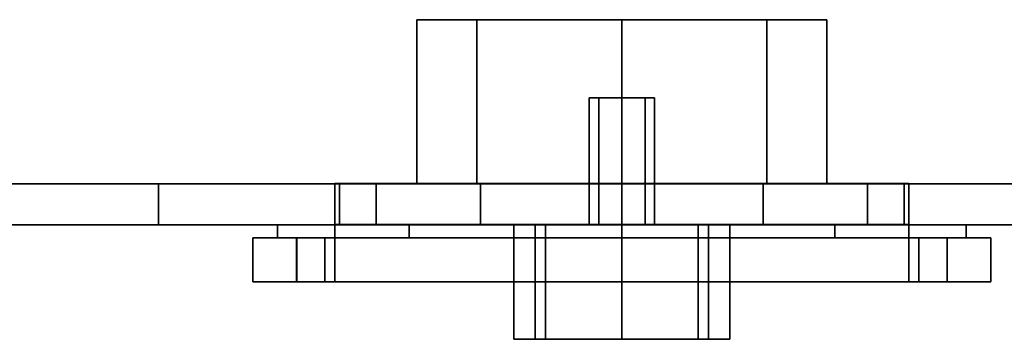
# Model space of a CAD drawing. Extents: x -18 to 409, y -107 to 420.
# Tile 2 of 16: x 122 to 242, y -107 to -68. Entities that reach past the tile are written whole.
import ezdxf

# ---------------------------------------------------------------- set-up
doc = ezdxf.new("R2010")
doc.units = 0
doc.header["$MEASUREMENT"] = 0
doc.layers.add('1', color=7, linetype='Continuous')

# ---------------------------------------------------------------- blocks, each defined once
blk = doc.blocks.new('UG_SURFACE_008')
at = {"layer": '1', "color": 253, "linetype": 'Continuous'}
for points in [[(165.820479, -92.97771, 186.852932), (165.820479, -87.974481, 186.852932), (160.770953, -87.974481, 169.608548), (160.770953, -92.97771, 169.608548)], [(178.527191, -92.97771, 199.557483), (178.527191, -87.974481, 199.557483), (165.820479, -87.974481, 186.852932), (165.820479, -92.97771, 186.852932)], [(195.772439, -92.97771, 204.604059), (195.772439, -87.974481, 204.604059), (178.527191, -87.974481, 199.557483), (178.527191, -92.97771, 199.557483)]]:
    blk.add_3dface(points, dxfattribs=at)
blk = doc.blocks.new('UG_SURFACE_010')
at = {"layer": '1', "color": 253, "linetype": 'Continuous'}
blk.add_3dface([(252.273917, -88.013329, 34.675542), (230.200693, -88.013329, 44.682585), (230.200693, -93.009889, 44.682585), (252.273917, -93.009889, 34.675542)], dxfattribs=at)
blk = doc.blocks.new('UG_SURFACE_011')
at = {"layer": '1', "color": 253, "linetype": 'Continuous'}
for points in [[(160.770953, -92.97771, -170.379385), (165.820479, -92.97771, -187.623769), (182.601899, -92.97771, -180.454239), (186.459452, -92.97771, -171.141252)], [(186.459452, -92.97771, -171.141252), (160.770953, -92.97771, -159.088582), (160.770953, -92.97771, -170.379385)], [(195.772439, -92.97771, -167.283684), (230.773926, -92.97771, -159.088582), (160.770953, -92.97771, -159.088582)], [(160.770953, -92.97771, -159.088582), (186.459452, -92.97771, -171.141252), (195.772439, -92.97771, -167.283684)], [(186.459452, -92.97771, -189.767212), (182.601899, -92.97771, -180.454239), (165.820479, -92.97771, -187.623769), (178.527191, -92.97771, -200.32832)], [(178.527191, -92.97771, -200.32832), (195.772439, -92.97771, -205.374897), (195.772439, -92.97771, -193.62478), (186.459452, -92.97771, -189.767212)], [(205.085427, -92.97771, -189.767212), (195.772439, -92.97771, -193.62478), (195.772439, -92.97771, -205.374897), (213.017687, -92.97771, -200.32832)], [(230.773926, -92.97771, -159.088582), (195.772439, -92.97771, -167.283684), (205.085427, -92.97771, -171.141252)], [(230.773926, -92.97771, -170.379385), (230.773926, -92.97771, -159.088582), (205.085427, -92.97771, -171.141252)], [(213.017687, -92.97771, -200.32832), (225.724399, -92.97771, -187.623769), (208.942994, -92.97771, -180.454239), (205.085427, -92.97771, -189.767212)], [(205.085427, -92.97771, -171.141252), (208.942994, -92.97771, -180.454239), (225.724399, -92.97771, -187.623769), (230.773926, -92.97771, -170.379385)]]:
    blk.add_3dface(points, dxfattribs=at)
blk = doc.blocks.new('UG_SURFACE_015')
at = {"layer": '1', "color": 253, "linetype": 'Continuous'}
blk.add_3dface([(230.200693, -93.009889, 44.682585), (230.200693, -88.013329, 44.682585), (161.344185, -88.013329, 44.682585), (161.344185, -93.009889, 44.682585)], dxfattribs=at)
blk = doc.blocks.new('UG_SURFACE_020')
at = {"layer": '1', "color": 253, "linetype": 'Continuous'}
for points in [[(55.725325, -93.009889, -13.317228), (27.265424, -93.009889, -35.446379), (139.270946, -93.009889, -35.446379)], [(139.270946, -93.009889, 34.675542), (27.265424, -93.009889, 34.675542), (55.725325, -93.009889, 12.546395), (191.772446, -93.009889, -0.385417)], [(191.772446, -93.009889, -0.385417), (55.725325, -93.009889, 12.546395), (64.869493, -93.009889, 8.758754)], [(139.270946, -93.009889, -35.446379), (195.772439, -93.009889, -4.385417), (64.869493, -93.009889, -9.529589), (55.725325, -93.009889, -13.317228)], [(64.869493, -93.009889, 8.758754), (68.657137, -93.009889, -0.385417), (191.772446, -93.009889, -0.385417)], [(192.94402, -93.009889, -3.213844), (191.772446, -93.009889, -0.385417), (68.657137, -93.009889, -0.385417), (64.869493, -93.009889, -9.529589)], [(64.869493, -93.009889, -9.529589), (195.772439, -93.009889, -4.385417), (192.94402, -93.009889, -3.213844)], [(139.270946, -93.009889, -35.446379), (161.344185, -93.009889, -45.453418), (195.772439, -93.009889, -4.385417)], [(191.772446, -93.009889, -0.385417), (192.94402, -93.009889, 2.44301), (161.344185, -93.009889, 44.682585), (139.270946, -93.009889, 34.675542)], [(198.600873, -93.009889, -3.213844), (195.772439, -93.009889, -4.385417), (161.344185, -93.009889, -45.453418), (230.200693, -93.009889, -45.453418)], [(195.772439, -93.009889, 3.614583), (198.600873, -93.009889, 2.44301), (230.200693, -93.009889, 44.682585), (161.344185, -93.009889, 44.682585)], [(192.94402, -93.009889, 2.44301), (195.772439, -93.009889, 3.614583), (161.344185, -93.009889, 44.682585)], [(252.273917, -93.009889, 34.675542), (230.200693, -93.009889, 44.682585), (198.600873, -93.009889, 2.44301), (199.772447, -93.009889, -0.385417)], [(199.772447, -93.009889, -0.385417), (198.600873, -93.009889, -3.213844), (230.200693, -93.009889, -45.453418), (252.273917, -93.009889, -35.446379)], [(199.772447, -93.009889, -0.385417), (322.887748, -93.009889, -0.385417), (326.675385, -93.009889, 8.758754)], [(199.772447, -93.009889, -0.385417), (364.279449, -93.009889, 34.675542), (252.273917, -93.009889, 34.675542)], [(252.273917, -93.009889, -35.446379), (326.675385, -93.009889, -9.529589), (322.887748, -93.009889, -0.385417), (199.772447, -93.009889, -0.385417)], [(364.279449, -93.009889, 34.675542), (199.772447, -93.009889, -0.385417), (326.675385, -93.009889, 8.758754), (335.819572, -93.009889, 12.546395)]]:
    blk.add_3dface(points, dxfattribs=at)
blk = doc.blocks.new('UG_SURFACE_023')
at = {"layer": '1', "color": 253, "linetype": 'Continuous'}
blk.add_3dface([(235.429734, -99.975996, -35.713494), (235.429734, -94.609894, -35.713494), (240.771845, -94.609894, -24.222692), (240.771845, -99.975996, -24.222692)], dxfattribs=at)
blk = doc.blocks.new('UG_SURFACE_028')
at = {"layer": '1', "color": 253, "linetype": 'Continuous'}
for points in [[(230.773926, -92.97771, -159.088582), (230.773926, -92.97771, -170.379385), (230.773926, -87.974481, -170.379385), (230.773926, -87.974481, -157.806844)], [(230.773926, -99.975996, -138.615891), (230.773926, -92.97771, -159.088582), (230.773926, -87.974481, -157.806844), (230.773926, -94.609894, -138.395682)], [(230.773926, -94.609894, -138.395682), (230.773926, -94.609894, -46.574045), (230.773926, -99.975996, -46.574045), (230.773926, -99.975996, -138.615891)]]:
    blk.add_3dface(points, dxfattribs=at)
blk = doc.blocks.new('UG_SURFACE_039')
at = {"layer": '1', "color": 253, "linetype": 'Continuous'}
blk.add_3dface([(150.773033, -99.975996, -24.222692), (150.773033, -94.609894, -24.222692), (156.115144, -94.609894, -35.713494), (156.115144, -99.975996, -35.713494)], dxfattribs=at)
blk = doc.blocks.new('UG_SURFACE_040')
at = {"layer": '1', "color": 253, "linetype": 'Continuous'}
blk.add_3dface([(160.770953, -94.609894, -138.395682), (230.773926, -94.609894, -138.395682), (230.773926, -87.974481, -157.806844), (160.770953, -87.974481, -157.806844)], dxfattribs=at)
blk = doc.blocks.new('UG_SURFACE_046')
at = {"layer": '1', "color": 253, "linetype": 'Continuous'}
blk.add_3dface([(27.265118, -88.013329, -35.446379), (139.270946, -88.013329, -35.446379), (139.270946, -93.009889, -35.446379), (27.265424, -93.009889, -35.446379)], dxfattribs=at)
blk = doc.blocks.new('UG_SURFACE_054')
at = {"layer": '1', "color": 253, "linetype": 'Continuous'}
for points in [[(192.94402, -93.009889, 2.44301), (191.772446, -93.009889, -0.385417), (153.781831, -93.009889, 13.258159), (169.820815, -93.009889, 35.333931)], [(153.781831, -93.009889, -14.028993), (153.781831, -93.009889, 13.258159), (191.772446, -93.009889, -0.385417)], [(191.772446, -93.009889, -0.385417), (192.94402, -93.009889, -3.213844), (169.820815, -93.009889, -36.104765), (153.781831, -93.009889, -14.028993)], [(169.820815, -93.009889, 35.333931), (195.772439, -93.009889, 43.766122), (195.772439, -93.009889, 3.614583), (192.94402, -93.009889, 2.44301)], [(192.94402, -93.009889, -3.213844), (195.772439, -93.009889, -4.385417), (195.772439, -93.009889, -44.536959), (169.820815, -93.009889, -36.104765)], [(198.600873, -93.009889, 2.44301), (195.772439, -93.009889, 3.614583), (195.772439, -93.009889, 43.766122), (221.724063, -93.009889, 35.333931)], [(221.724063, -93.009889, -36.104765), (195.772439, -93.009889, -44.536959), (195.772439, -93.009889, -4.385417), (198.600873, -93.009889, -3.213844)], [(198.600873, -93.009889, -3.213844), (199.772447, -93.009889, -0.385417), (237.763047, -93.009889, -14.028993), (221.724063, -93.009889, -36.104765)], [(199.772447, -93.009889, -0.385417), (198.600873, -93.009889, 2.44301), (221.724063, -93.009889, 35.333931), (237.763047, -93.009889, 13.258159)], [(237.763047, -93.009889, 13.258159), (237.763047, -93.009889, -14.028993), (199.772447, -93.009889, -0.385417)]]:
    blk.add_3dface(points, dxfattribs=at)
blk = doc.blocks.new('UG_SURFACE_056')
at = {"layer": '1', "color": 253, "linetype": 'Continuous'}
for points in [[(230.773926, -87.974481, 169.608548), (230.773926, -87.974481, 157.036006), (160.770953, -87.974481, 157.036006)], [(213.017687, -87.974481, 199.557483), (225.724399, -87.974481, 186.852932), (230.773926, -87.974481, 169.608548), (160.770953, -87.974481, 169.608548)], [(230.773926, -87.974481, 169.608548), (160.770953, -87.974481, 157.036006), (160.770953, -87.974481, 169.608548)], [(213.017687, -87.974481, 199.557483), (160.770953, -87.974481, 169.608548), (165.820479, -87.974481, 186.852932), (178.527191, -87.974481, 199.557483)], [(178.527191, -87.974481, 199.557483), (195.772439, -87.974481, 204.604059), (213.017687, -87.974481, 199.557483)]]:
    blk.add_3dface(points, dxfattribs=at)
blk = doc.blocks.new('UG_SURFACE_057')
at = {"layer": '1', "color": 253, "linetype": 'Continuous'}
for points in [[(182.601899, -106.977709, 179.683402), (185.188547, -106.977709, 185.928136), (185.188547, -92.97771, 185.928136), (182.601899, -92.97771, 179.683402)], [(182.601899, -92.97771, 179.683402), (185.188547, -92.97771, 173.438668), (185.188547, -106.977709, 173.438668), (182.601899, -106.977709, 179.683402)], [(186.459452, -106.977709, 170.370415), (185.188547, -106.977709, 173.438668), (185.188547, -92.97771, 173.438668), (186.459452, -92.97771, 170.370415)], [(186.459452, -92.97771, 188.99639), (185.188547, -92.97771, 185.928136), (185.188547, -106.977709, 185.928136), (186.459452, -106.977709, 188.99639)], [(186.459452, -106.977709, 188.99639), (195.772439, -106.977709, 192.853943), (195.772439, -92.97771, 192.853943), (186.459452, -92.97771, 188.99639)], [(186.459452, -92.97771, 170.370415), (195.772439, -92.97771, 166.512847), (195.772439, -106.977709, 166.512847), (186.459452, -106.977709, 170.370415)], [(205.085427, -92.97771, 188.99639), (195.772439, -92.97771, 192.853943), (195.772439, -106.977709, 192.853943), (205.085427, -106.977709, 188.99639)], [(205.085427, -106.977709, 170.370415), (195.772439, -106.977709, 166.512847), (195.772439, -92.97771, 166.512847), (205.085427, -92.97771, 170.370415)], [(205.085427, -92.97771, 170.370415), (206.356332, -92.97771, 173.438668), (206.356332, -106.977709, 173.438668), (205.085427, -106.977709, 170.370415)], [(205.085427, -106.977709, 188.99639), (206.356332, -106.977709, 185.928136), (206.356332, -92.97771, 185.928136), (205.085427, -92.97771, 188.99639)], [(208.942994, -92.97771, 179.683402), (206.356332, -92.97771, 185.928136), (206.356332, -106.977709, 185.928136), (208.942994, -106.977709, 179.683402)], [(208.942994, -106.977709, 179.683402), (206.356332, -106.977709, 173.438668), (206.356332, -92.97771, 173.438668), (208.942994, -92.97771, 179.683402)]]:
    blk.add_3dface(points, dxfattribs=at)
blk = doc.blocks.new('UG_SURFACE_059')
at = {"layer": '1', "color": 253, "linetype": 'Continuous'}
for points in [[(231.98694, -94.609894, 39.894994), (230.773926, -94.609894, 45.803208), (230.773926, -99.975996, 45.803208), (231.98694, -99.975996, 39.894994)], [(231.98694, -99.975996, 39.894994), (235.429734, -99.975996, 34.94266), (235.429734, -94.609894, 34.94266), (231.98694, -94.609894, 39.894994)]]:
    blk.add_3dface(points, dxfattribs=at)
blk = doc.blocks.new('UG_SURFACE_061')
at = {"layer": '1', "color": 253, "linetype": 'Continuous'}
for points in [[(239.19028, -99.975996, -30.474599), (240.771845, -99.975996, -24.222692), (152.354613, -99.975996, 29.703766), (150.773033, -99.975996, 23.451859)], [(150.773033, -99.975996, 23.451859), (150.773033, -99.975996, -24.222692), (231.98694, -99.975996, -40.665828), (235.429734, -99.975996, -35.713494)], [(231.98694, -99.975996, -40.665828), (150.773033, -99.975996, -24.222692), (152.354613, -99.975996, -30.474599), (156.115144, -99.975996, -35.713494)], [(150.773033, -99.975996, 23.451859), (235.429734, -99.975996, -35.713494), (239.19028, -99.975996, -30.474599)], [(240.771845, -99.975996, -24.222692), (156.115144, -99.975996, 34.94266), (152.354613, -99.975996, 29.703766)], [(156.115144, -99.975996, -35.713494), (159.557939, -99.975996, -40.665828), (231.98694, -99.975996, -40.665828)], [(240.771845, -99.975996, -24.222692), (240.771845, -99.975996, 23.451859), (159.557939, -99.975996, 39.894994), (156.115144, -99.975996, 34.94266)], [(160.770953, -99.975996, 45.803208), (159.557939, -99.975996, 39.894994), (231.98694, -99.975996, 39.894994)], [(235.429734, -99.975996, 34.94266), (231.98694, -99.975996, 39.894994), (159.557939, -99.975996, 39.894994)], [(159.557939, -99.975996, 39.894994), (240.771845, -99.975996, 23.451859), (239.19028, -99.975996, 29.703766), (235.429734, -99.975996, 34.94266)], [(231.98694, -99.975996, -40.665828), (159.557939, -99.975996, -40.665828), (160.770953, -99.975996, -46.574045)], [(230.773926, -99.975996, -46.574045), (231.98694, -99.975996, -40.665828), (160.770953, -99.975996, -46.574045)], [(230.773926, -99.975996, 45.803208), (230.773926, -99.975996, 137.845054), (160.770953, -99.975996, 137.845054), (160.770953, -99.975996, 45.803208)], [(160.770953, -99.975996, 45.803208), (231.98694, -99.975996, 39.894994), (230.773926, -99.975996, 45.803208)], [(160.770953, -99.975996, -46.574045), (160.770953, -99.975996, -138.615891), (230.773926, -99.975996, -138.615891), (230.773926, -99.975996, -46.574045)]]:
    blk.add_3dface(points, dxfattribs=at)
blk = doc.blocks.new('UG_SURFACE_064')
at = {"layer": '1', "color": 253, "linetype": 'Continuous'}
for points in [[(178.094774, -68.013325, -18.063087), (170.772448, -68.013325, -0.385417), (178.094774, -68.013325, 17.292252)], [(178.094774, -68.013325, 17.292252), (195.772439, -68.013325, 24.614584), (213.450104, -68.013325, 17.292252), (178.094774, -68.013325, -18.063087)], [(213.450104, -68.013325, -18.063087), (195.772439, -68.013325, -25.385417), (178.094774, -68.013325, -18.063087), (213.450104, -68.013325, 17.292252)], [(213.450104, -68.013325, 17.292252), (220.772445, -68.013325, -0.385417), (213.450104, -68.013325, -18.063087)]]:
    blk.add_3dface(points, dxfattribs=at)
blk = doc.blocks.new('UG_SURFACE_069')
at = {"layer": '1', "color": 253, "linetype": 'Continuous'}
for points in [[(195.772439, -92.97771, -205.374897), (195.772439, -87.974481, -205.374897), (213.017687, -87.974481, -200.32832), (213.017687, -92.97771, -200.32832)], [(213.017687, -92.97771, -200.32832), (213.017687, -87.974481, -200.32832), (225.724399, -87.974481, -187.623769), (225.724399, -92.97771, -187.623769)], [(225.724399, -92.97771, -187.623769), (225.724399, -87.974481, -187.623769), (230.773926, -87.974481, -170.379385), (230.773926, -92.97771, -170.379385)]]:
    blk.add_3dface(points, dxfattribs=at)
blk = doc.blocks.new('UG_SURFACE_071')
at = {"layer": '1', "color": 253, "linetype": 'Continuous'}
for points in [[(186.459452, -106.977709, -171.141252), (182.601899, -106.977709, -180.454239), (186.459452, -106.977709, -189.767212), (205.085427, -106.977709, -171.141252)], [(205.085427, -106.977709, -189.767212), (208.942994, -106.977709, -180.454239), (205.085427, -106.977709, -171.141252), (186.459452, -106.977709, -189.767212)], [(205.085427, -106.977709, -171.141252), (195.772439, -106.977709, -167.283684), (186.459452, -106.977709, -171.141252)], [(186.459452, -106.977709, -189.767212), (195.772439, -106.977709, -193.62478), (205.085427, -106.977709, -189.767212)]]:
    blk.add_3dface(points, dxfattribs=at)
blk = doc.blocks.new('UG_SURFACE_075')
at = {"layer": '1', "color": 253, "linetype": 'Continuous'}
for points in [[(159.557939, -94.609894, 39.894994), (156.115144, -94.609894, 34.94266), (156.115144, -99.975996, 34.94266), (159.557939, -99.975996, 39.894994)], [(159.557939, -99.975996, 39.894994), (160.770953, -99.975996, 45.803208), (160.770953, -94.609894, 45.803208), (159.557939, -94.609894, 39.894994)]]:
    blk.add_3dface(points, dxfattribs=at)
blk = doc.blocks.new('UG_SURFACE_079')
at = {"layer": '1', "color": 253, "linetype": 'Continuous'}
for points in [[(170.772448, -88.013329, -0.385417), (27.265118, -88.013329, -35.446379), (27.265118, -88.013329, 34.675542), (139.270946, -88.013329, 34.675542)], [(139.270946, -88.013329, -35.446379), (27.265118, -88.013329, -35.446379), (170.772448, -88.013329, -0.385417)], [(139.270946, -88.013329, 34.675542), (161.344185, -88.013329, 44.682585), (178.094774, -88.013329, 17.292252), (170.772448, -88.013329, -0.385417)], [(170.772448, -88.013329, -0.385417), (178.094774, -88.013329, -18.063087), (161.344185, -88.013329, -45.453418), (139.270946, -88.013329, -35.446379)], [(213.450104, -88.013329, 17.292252), (195.772439, -88.013329, 24.614584), (161.344185, -88.013329, 44.682585), (230.200693, -88.013329, 44.682585)], [(161.344185, -88.013329, 44.682585), (195.772439, -88.013329, 24.614584), (178.094774, -88.013329, 17.292252)], [(195.772439, -88.013329, -25.385417), (213.450104, -88.013329, -18.063087), (230.200693, -88.013329, -45.453418), (161.344185, -88.013329, -45.453418)], [(178.094774, -88.013329, -18.063087), (195.772439, -88.013329, -25.385417), (161.344185, -88.013329, -45.453418)], [(252.273917, -88.013329, -35.446379), (230.200693, -88.013329, -45.453418), (213.450104, -88.013329, -18.063087), (220.772445, -88.013329, -0.385417)], [(220.772445, -88.013329, -0.385417), (213.450104, -88.013329, 17.292252), (230.200693, -88.013329, 44.682585), (252.273917, -88.013329, 34.675542)], [(252.273917, -88.013329, 34.675542), (364.279777, -88.013329, 34.675542), (220.772445, -88.013329, -0.385417)], [(220.772445, -88.013329, -0.385417), (364.279777, -88.013329, 34.675542), (364.279777, -88.013329, -35.446379), (252.273917, -88.013329, -35.446379)]]:
    blk.add_3dface(points, dxfattribs=at)
blk = doc.blocks.new('UG_SURFACE_086')
at = {"layer": '1', "color": 253, "linetype": 'Continuous'}
for points in [[(182.601899, -106.977709, -180.454239), (185.188547, -106.977709, -174.209505), (185.188547, -92.97771, -174.209505), (182.601899, -92.97771, -180.454239)], [(182.601899, -92.97771, -180.454239), (185.188547, -92.97771, -186.698973), (185.188547, -106.977709, -186.698973), (182.601899, -106.977709, -180.454239)], [(186.459452, -92.97771, -171.141252), (185.188547, -92.97771, -174.209505), (185.188547, -106.977709, -174.209505), (186.459452, -106.977709, -171.141252)], [(186.459452, -106.977709, -189.767212), (185.188547, -106.977709, -186.698973), (185.188547, -92.97771, -186.698973), (186.459452, -92.97771, -189.767212)], [(186.459452, -92.97771, -189.767212), (195.772439, -92.97771, -193.62478), (195.772439, -106.977709, -193.62478), (186.459452, -106.977709, -189.767212)], [(186.459452, -106.977709, -171.141252), (195.772439, -106.977709, -167.283684), (195.772439, -92.97771, -167.283684), (186.459452, -92.97771, -171.141252)], [(205.085427, -106.977709, -189.767212), (195.772439, -106.977709, -193.62478), (195.772439, -92.97771, -193.62478), (205.085427, -92.97771, -189.767212)], [(205.085427, -92.97771, -171.141252), (195.772439, -92.97771, -167.283684), (195.772439, -106.977709, -167.283684), (205.085427, -106.977709, -171.141252)], [(205.085427, -106.977709, -171.141252), (206.356332, -106.977709, -174.209505), (206.356332, -92.97771, -174.209505), (205.085427, -92.97771, -171.141252)], [(205.085427, -92.97771, -189.767212), (206.356332, -92.97771, -186.698973), (206.356332, -106.977709, -186.698973), (205.085427, -106.977709, -189.767212)], [(208.942994, -92.97771, -180.454239), (206.356332, -92.97771, -174.209505), (206.356332, -106.977709, -174.209505), (208.942994, -106.977709, -180.454239)], [(208.942994, -106.977709, -180.454239), (206.356332, -106.977709, -186.698973), (206.356332, -92.97771, -186.698973), (208.942994, -92.97771, -180.454239)]]:
    blk.add_3dface(points, dxfattribs=at)
blk = doc.blocks.new('UG_SURFACE_088')
at = {"layer": '1', "color": 253, "linetype": 'Continuous'}
for points in [[(159.557939, -99.975996, -40.665828), (156.115144, -99.975996, -35.713494), (156.115144, -94.609894, -35.713494), (159.557939, -94.609894, -40.665828)], [(159.557939, -94.609894, -40.665828), (160.770953, -94.609894, -46.574045), (160.770953, -99.975996, -46.574045), (159.557939, -99.975996, -40.665828)]]:
    blk.add_3dface(points, dxfattribs=at)
blk = doc.blocks.new('UG_SURFACE_090')
at = {"layer": '1', "color": 253, "linetype": 'Continuous'}
for points in [[(192.94402, -77.526532, 2.44301), (191.772446, -77.526532, -0.385417), (191.772446, -93.009889, -0.385417), (192.94402, -93.009889, 2.44301)], [(192.94402, -93.009889, -3.213844), (191.772446, -93.009889, -0.385417), (191.772446, -77.526532, -0.385417), (192.94402, -77.526532, -3.213844)], [(192.94402, -77.526532, -3.213844), (195.772439, -77.526532, -4.385417), (195.772439, -93.009889, -4.385417), (192.94402, -93.009889, -3.213844)], [(192.94402, -93.009889, 2.44301), (195.772439, -93.009889, 3.614583), (195.772439, -77.526532, 3.614583), (192.94402, -77.526532, 2.44301)], [(198.600873, -93.009889, -3.213844), (195.772439, -93.009889, -4.385417), (195.772439, -77.526532, -4.385417), (198.600873, -77.526532, -3.213844)], [(198.600873, -77.526532, 2.44301), (195.772439, -77.526532, 3.614583), (195.772439, -93.009889, 3.614583), (198.600873, -93.009889, 2.44301)], [(198.600873, -93.009889, 2.44301), (199.772447, -93.009889, -0.385417), (199.772447, -77.526532, -0.385417), (198.600873, -77.526532, 2.44301)], [(198.600873, -77.526532, -3.213844), (199.772447, -77.526532, -0.385417), (199.772447, -93.009889, -0.385417), (198.600873, -93.009889, -3.213844)]]:
    blk.add_3dface(points, dxfattribs=at)
blk = doc.blocks.new('UG_SURFACE_094')
at = {"layer": '1', "color": 253, "linetype": 'Continuous'}
blk.add_3dface([(230.200693, -88.013329, -45.453418), (230.200693, -93.009889, -45.453418), (161.344185, -93.009889, -45.453418), (161.344185, -88.013329, -45.453418)], dxfattribs=at)
blk = doc.blocks.new('UG_SURFACE_109')
at = {"layer": '1', "color": 253, "linetype": 'Continuous'}
blk.add_3dface([(160.770953, -92.97771, -159.088582), (230.773926, -92.97771, -159.088582), (230.773926, -99.975996, -138.615891), (160.770953, -99.975996, -138.615891)], dxfattribs=at)
blk = doc.blocks.new('UG_SURFACE_119')
at = {"layer": '1', "color": 253, "linetype": 'Continuous'}
for points in [[(152.354613, -94.609894, -30.474599), (150.773033, -94.609894, -24.222692), (153.781831, -94.609894, -14.028993), (169.820815, -94.609894, -36.104765)], [(153.781831, -94.609894, 13.258159), (153.781831, -94.609894, -14.028993), (150.773033, -94.609894, -24.222692), (150.773033, -94.609894, 23.451859)], [(169.820815, -94.609894, 35.333931), (153.781831, -94.609894, 13.258159), (150.773033, -94.609894, 23.451859), (152.354613, -94.609894, 29.703766)], [(152.354613, -94.609894, 29.703766), (156.115144, -94.609894, 34.94266), (169.820815, -94.609894, 35.333931)], [(169.820815, -94.609894, -36.104765), (156.115144, -94.609894, -35.713494), (152.354613, -94.609894, -30.474599)], [(156.115144, -94.609894, 34.94266), (159.557939, -94.609894, 39.894994), (169.820815, -94.609894, 35.333931)], [(169.820815, -94.609894, -36.104765), (159.557939, -94.609894, -40.665828), (156.115144, -94.609894, -35.713494)], [(159.557939, -94.609894, 39.894994), (160.770953, -94.609894, 45.803208), (169.820815, -94.609894, 35.333931)], [(169.820815, -94.609894, -36.104765), (160.770953, -94.609894, -46.574045), (159.557939, -94.609894, -40.665828)], [(160.770953, -94.609894, 45.803208), (160.770953, -94.609894, 137.624845), (195.772439, -94.609894, 43.766122), (169.820815, -94.609894, 35.333931)], [(160.770953, -94.609894, -46.574045), (169.820815, -94.609894, -36.104765), (195.772439, -94.609894, -44.536959)], [(195.772439, -94.609894, -44.536959), (230.773926, -94.609894, -138.395682), (160.770953, -94.609894, -138.395682), (160.770953, -94.609894, -46.574045)], [(195.772439, -94.609894, 43.766122), (160.770953, -94.609894, 137.624845), (230.773926, -94.609894, 137.624845), (230.773926, -94.609894, 45.803208)], [(230.773926, -94.609894, 45.803208), (221.724063, -94.609894, 35.333931), (195.772439, -94.609894, 43.766122)], [(195.772439, -94.609894, -44.536959), (221.724063, -94.609894, -36.104765), (230.773926, -94.609894, -46.574045), (230.773926, -94.609894, -138.395682)], [(231.98694, -94.609894, -40.665828), (230.773926, -94.609894, -46.574045), (221.724063, -94.609894, -36.104765)], [(239.19028, -94.609894, 29.703766), (240.771845, -94.609894, 23.451859), (237.763047, -94.609894, 13.258159), (221.724063, -94.609894, 35.333931)], [(235.429734, -94.609894, -35.713494), (231.98694, -94.609894, -40.665828), (221.724063, -94.609894, -36.104765)], [(221.724063, -94.609894, 35.333931), (230.773926, -94.609894, 45.803208), (231.98694, -94.609894, 39.894994)], [(239.19028, -94.609894, -30.474599), (235.429734, -94.609894, -35.713494), (221.724063, -94.609894, -36.104765)], [(221.724063, -94.609894, 35.333931), (231.98694, -94.609894, 39.894994), (235.429734, -94.609894, 34.94266)], [(221.724063, -94.609894, -36.104765), (237.763047, -94.609894, -14.028993), (240.771845, -94.609894, -24.222692), (239.19028, -94.609894, -30.474599)], [(221.724063, -94.609894, 35.333931), (235.429734, -94.609894, 34.94266), (239.19028, -94.609894, 29.703766)], [(237.763047, -94.609894, -14.028993), (237.763047, -94.609894, 13.258159), (240.771845, -94.609894, 23.451859), (240.771845, -94.609894, -24.222692)]]:
    blk.add_3dface(points, dxfattribs=at)
blk = doc.blocks.new('UG_SURFACE_121')
at = {"layer": '1', "color": 253, "linetype": 'Continuous'}
blk.add_3dface([(230.773926, -92.97771, 158.317745), (160.770953, -92.97771, 158.317745), (160.770953, -99.975996, 137.845054), (230.773926, -99.975996, 137.845054)], dxfattribs=at)
blk = doc.blocks.new('UG_SURFACE_124')
at = {"layer": '1', "color": 253, "linetype": 'Continuous'}
blk.add_3dface([(240.771845, -99.975996, -24.222692), (240.771845, -94.609894, -24.222692), (240.771845, -94.609894, 23.451859), (240.771845, -99.975996, 23.451859)], dxfattribs=at)
blk = doc.blocks.new('UG_SURFACE_126')
at = {"layer": '1', "color": 253, "linetype": 'Continuous'}
blk.add_3dface([(150.773033, -99.975996, 23.451859), (150.773033, -94.609894, 23.451859), (150.773033, -94.609894, -24.222692), (150.773033, -99.975996, -24.222692)], dxfattribs=at)
blk = doc.blocks.new('UG_SURFACE_131')
at = {"layer": '1', "color": 253, "linetype": 'Continuous'}
for points in [[(192.94402, -88.013329, 2.44301), (191.772446, -88.013329, -0.385417), (192.94402, -88.013329, -3.213844)], [(192.94402, -88.013329, -3.213844), (198.600873, -88.013329, 2.44301), (195.772439, -88.013329, 3.614583), (192.94402, -88.013329, 2.44301)], [(198.600873, -88.013329, 2.44301), (192.94402, -88.013329, -3.213844), (195.772439, -88.013329, -4.385417), (198.600873, -88.013329, -3.213844)], [(198.600873, -88.013329, -3.213844), (199.772447, -88.013329, -0.385417), (198.600873, -88.013329, 2.44301)]]:
    blk.add_3dface(points, dxfattribs=at)
blk = doc.blocks.new('UG_SURFACE_133')
at = {"layer": '1', "color": 253, "linetype": 'Continuous'}
for points in [[(160.770953, -87.974481, -170.379385), (160.770953, -87.974481, -157.806844), (230.773926, -87.974481, -157.806844)], [(178.527191, -87.974481, -200.32832), (165.820479, -87.974481, -187.623769), (160.770953, -87.974481, -170.379385), (213.017687, -87.974481, -200.32832)], [(160.770953, -87.974481, -170.379385), (230.773926, -87.974481, -157.806844), (230.773926, -87.974481, -170.379385)], [(160.770953, -87.974481, -170.379385), (230.773926, -87.974481, -170.379385), (225.724399, -87.974481, -187.623769)], [(160.770953, -87.974481, -170.379385), (225.724399, -87.974481, -187.623769), (213.017687, -87.974481, -200.32832)], [(213.017687, -87.974481, -200.32832), (195.772439, -87.974481, -205.374897), (178.527191, -87.974481, -200.32832)]]:
    blk.add_3dface(points, dxfattribs=at)
blk = doc.blocks.new('UG_SURFACE_135')
at = {"layer": '1', "color": 253, "linetype": 'Continuous'}
for points in [[(230.773926, -92.97771, 158.317745), (230.773926, -99.975996, 137.845054), (230.773926, -94.609894, 137.624845), (230.773926, -87.974481, 157.036006)], [(230.773926, -87.974481, 157.036006), (230.773926, -87.974481, 169.608548), (230.773926, -92.97771, 169.608548), (230.773926, -92.97771, 158.317745)], [(230.773926, -99.975996, 137.845054), (230.773926, -99.975996, 45.803208), (230.773926, -94.609894, 45.803208), (230.773926, -94.609894, 137.624845)]]:
    blk.add_3dface(points, dxfattribs=at)
blk = doc.blocks.new('UG_SURFACE_137')
at = {"layer": '1', "color": 253, "linetype": 'Continuous'}
for points in [[(192.94402, -88.013329, -3.213844), (191.772446, -88.013329, -0.385417), (191.772446, -93.009889, -0.385417), (192.94402, -93.009889, -3.213844)], [(192.94402, -93.009889, 2.44301), (191.772446, -93.009889, -0.385417), (191.772446, -88.013329, -0.385417), (192.94402, -88.013329, 2.44301)], [(192.94402, -88.013329, 2.44301), (195.772439, -88.013329, 3.614583), (195.772439, -93.009889, 3.614583), (192.94402, -93.009889, 2.44301)], [(192.94402, -93.009889, -3.213844), (195.772439, -93.009889, -4.385417), (195.772439, -88.013329, -4.385417), (192.94402, -88.013329, -3.213844)], [(198.600873, -93.009889, 2.44301), (195.772439, -93.009889, 3.614583), (195.772439, -88.013329, 3.614583), (198.600873, -88.013329, 2.44301)], [(198.600873, -88.013329, -3.213844), (195.772439, -88.013329, -4.385417), (195.772439, -93.009889, -4.385417), (198.600873, -93.009889, -3.213844)], [(198.600873, -93.009889, -3.213844), (199.772447, -93.009889, -0.385417), (199.772447, -88.013329, -0.385417), (198.600873, -88.013329, -3.213844)], [(198.600873, -88.013329, 2.44301), (199.772447, -88.013329, -0.385417), (199.772447, -93.009889, -0.385417), (198.600873, -93.009889, 2.44301)]]:
    blk.add_3dface(points, dxfattribs=at)
blk = doc.blocks.new('UG_SURFACE_143')
at = {"layer": '1', "color": 253, "linetype": 'Continuous'}
for points in [[(213.017687, -92.97771, 199.557483), (213.017687, -87.974481, 199.557483), (195.772439, -87.974481, 204.604059), (195.772439, -92.97771, 204.604059)], [(225.724399, -92.97771, 186.852932), (225.724399, -87.974481, 186.852932), (213.017687, -87.974481, 199.557483), (213.017687, -92.97771, 199.557483)], [(230.773926, -92.97771, 169.608548), (230.773926, -87.974481, 169.608548), (225.724399, -87.974481, 186.852932), (225.724399, -92.97771, 186.852932)]]:
    blk.add_3dface(points, dxfattribs=at)
blk = doc.blocks.new('UG_SURFACE_144')
at = {"layer": '1', "color": 253, "linetype": 'Continuous'}
for points in [[(169.820815, -94.609894, 35.333931), (169.820815, -93.009889, 35.333931), (153.781831, -93.009889, 13.258159), (153.781831, -94.609894, 13.258159)], [(153.781831, -94.609894, 13.258159), (153.781831, -93.009889, 13.258159), (153.781831, -93.009889, -14.028993), (153.781831, -94.609894, -14.028993)], [(153.781831, -94.609894, -14.028993), (153.781831, -93.009889, -14.028993), (169.820815, -93.009889, -36.104765), (169.820815, -94.609894, -36.104765)], [(195.772439, -94.609894, 43.766122), (195.772439, -93.009889, 43.766122), (169.820815, -93.009889, 35.333931), (169.820815, -94.609894, 35.333931)], [(169.820815, -94.609894, -36.104765), (169.820815, -93.009889, -36.104765), (195.772439, -93.009889, -44.536959), (195.772439, -94.609894, -44.536959)], [(195.772439, -94.609894, -44.536959), (195.772439, -93.009889, -44.536959), (221.724063, -93.009889, -36.104765), (221.724063, -94.609894, -36.104765)], [(221.724063, -94.609894, 35.333931), (221.724063, -93.009889, 35.333931), (195.772439, -93.009889, 43.766122), (195.772439, -94.609894, 43.766122)], [(221.724063, -94.609894, -36.104765), (221.724063, -93.009889, -36.104765), (237.763047, -93.009889, -14.028993), (237.763047, -94.609894, -14.028993)], [(237.763047, -94.609894, 13.258159), (237.763047, -93.009889, 13.258159), (221.724063, -93.009889, 35.333931), (221.724063, -94.609894, 35.333931)], [(237.763047, -94.609894, -14.028993), (237.763047, -93.009889, -14.028993), (237.763047, -93.009889, 13.258159), (237.763047, -94.609894, 13.258159)]]:
    blk.add_3dface(points, dxfattribs=at)
blk = doc.blocks.new('UG_SURFACE_146')
at = {"layer": '1', "color": 253, "linetype": 'Continuous'}
blk.add_3dface([(156.115144, -99.975996, 34.94266), (156.115144, -94.609894, 34.94266), (150.773033, -94.609894, 23.451859), (150.773033, -99.975996, 23.451859)], dxfattribs=at)
blk = doc.blocks.new('UG_SURFACE_148')
at = {"layer": '1', "color": 253, "linetype": 'Continuous'}
for points in [[(192.94402, -77.526532, -3.213844), (191.772446, -77.526532, -0.385417), (192.94402, -77.526532, 2.44301)], [(192.94402, -77.526532, 2.44301), (195.772439, -77.526532, 3.614583), (198.600873, -77.526532, 2.44301), (192.94402, -77.526532, -3.213844)], [(198.600873, -77.526532, -3.213844), (195.772439, -77.526532, -4.385417), (192.94402, -77.526532, -3.213844), (198.600873, -77.526532, 2.44301)], [(198.600873, -77.526532, 2.44301), (199.772447, -77.526532, -0.385417), (198.600873, -77.526532, -3.213844)]]:
    blk.add_3dface(points, dxfattribs=at)
blk = doc.blocks.new('UG_SURFACE_153')
at = {"layer": '1', "color": 253, "linetype": 'Continuous'}
blk.add_3dface([(139.270946, -88.013329, -35.446379), (161.344185, -88.013329, -45.453418), (161.344185, -93.009889, -45.453418), (139.270946, -93.009889, -35.446379)], dxfattribs=at)
blk = doc.blocks.new('UG_SURFACE_156')
at = {"layer": '1', "color": 253, "linetype": 'Continuous'}
blk.add_3dface([(27.265424, -93.009889, 34.675542), (139.270946, -93.009889, 34.675542), (139.270946, -88.013329, 34.675542), (27.265118, -88.013329, 34.675542)], dxfattribs=at)
blk = doc.blocks.new('UG_SURFACE_161')
at = {"layer": '1', "color": 253, "linetype": 'Continuous'}
for points in [[(231.98694, -99.975996, -40.665828), (230.773926, -99.975996, -46.574045), (230.773926, -94.609894, -46.574045), (231.98694, -94.609894, -40.665828)], [(231.98694, -94.609894, -40.665828), (235.429734, -94.609894, -35.713494), (235.429734, -99.975996, -35.713494), (231.98694, -99.975996, -40.665828)]]:
    blk.add_3dface(points, dxfattribs=at)
blk = doc.blocks.new('UG_SURFACE_165')
at = {"layer": '1', "color": 253, "linetype": 'Continuous'}
blk.add_3dface([(161.344185, -88.013329, 44.682585), (139.270946, -88.013329, 34.675542), (139.270946, -93.009889, 34.675542), (161.344185, -93.009889, 44.682585)], dxfattribs=at)
blk = doc.blocks.new('UG_SURFACE_171')
at = {"layer": '1', "color": 253, "linetype": 'Continuous'}
blk.add_3dface([(230.773926, -94.609894, 137.624845), (160.770953, -94.609894, 137.624845), (160.770953, -87.974481, 157.036006), (230.773926, -87.974481, 157.036006)], dxfattribs=at)
blk = doc.blocks.new('UG_SURFACE_184')
at = {"layer": '1', "color": 253, "linetype": 'Continuous'}
blk.add_3dface([(230.200693, -88.013329, -45.453418), (252.273917, -88.013329, -35.446379), (252.273917, -93.009889, -35.446379), (230.200693, -93.009889, -45.453418)], dxfattribs=at)
blk = doc.blocks.new('UG_SURFACE_187')
at = {"layer": '1', "color": 253, "linetype": 'Continuous'}
for points in [[(160.770953, -92.97771, 169.608548), (160.770953, -92.97771, 158.317745), (186.459452, -92.97771, 170.370415)], [(195.772439, -92.97771, 166.512847), (186.459452, -92.97771, 170.370415), (160.770953, -92.97771, 158.317745)], [(160.770953, -92.97771, 158.317745), (230.773926, -92.97771, 158.317745), (195.772439, -92.97771, 166.512847)], [(186.459452, -92.97771, 170.370415), (182.601899, -92.97771, 179.683402), (165.820479, -92.97771, 186.852932), (160.770953, -92.97771, 169.608548)], [(182.601899, -92.97771, 179.683402), (186.459452, -92.97771, 188.99639), (178.527191, -92.97771, 199.557483), (165.820479, -92.97771, 186.852932)], [(195.772439, -92.97771, 204.604059), (178.527191, -92.97771, 199.557483), (186.459452, -92.97771, 188.99639), (195.772439, -92.97771, 192.853943)], [(205.085427, -92.97771, 170.370415), (195.772439, -92.97771, 166.512847), (230.773926, -92.97771, 158.317745)], [(195.772439, -92.97771, 192.853943), (205.085427, -92.97771, 188.99639), (213.017687, -92.97771, 199.557483), (195.772439, -92.97771, 204.604059)], [(230.773926, -92.97771, 169.608548), (225.724399, -92.97771, 186.852932), (208.942994, -92.97771, 179.683402), (205.085427, -92.97771, 170.370415)], [(225.724399, -92.97771, 186.852932), (213.017687, -92.97771, 199.557483), (205.085427, -92.97771, 188.99639), (208.942994, -92.97771, 179.683402)], [(205.085427, -92.97771, 170.370415), (230.773926, -92.97771, 158.317745), (230.773926, -92.97771, 169.608548)]]:
    blk.add_3dface(points, dxfattribs=at)
blk = doc.blocks.new('UG_SURFACE_195')
at = {"layer": '1', "color": 253, "linetype": 'Continuous'}
for points in [[(160.770953, -94.609894, -138.395682), (160.770953, -87.974481, -157.806844), (160.770953, -92.97771, -159.088582), (160.770953, -99.975996, -138.615891)], [(160.770953, -87.974481, -157.806844), (160.770953, -87.974481, -170.379385), (160.770953, -92.97771, -170.379385), (160.770953, -92.97771, -159.088582)], [(160.770953, -99.975996, -138.615891), (160.770953, -99.975996, -46.574045), (160.770953, -94.609894, -46.574045), (160.770953, -94.609894, -138.395682)]]:
    blk.add_3dface(points, dxfattribs=at)
blk = doc.blocks.new('UG_SURFACE_200')
at = {"layer": '1', "color": 253, "linetype": 'Continuous'}
blk.add_3dface([(240.771845, -99.975996, 23.451859), (240.771845, -94.609894, 23.451859), (235.429734, -94.609894, 34.94266), (235.429734, -99.975996, 34.94266)], dxfattribs=at)
blk = doc.blocks.new('UG_SURFACE_208')
at = {"layer": '1', "color": 253, "linetype": 'Continuous'}
for points in [[(178.094774, -88.013329, 17.292252), (178.094774, -68.013325, 17.292252), (170.772448, -68.013325, -0.385417), (170.772448, -88.013329, -0.385417)], [(170.772448, -88.013329, -0.385417), (170.772448, -68.013325, -0.385417), (178.094774, -68.013325, -18.063087), (178.094774, -88.013329, -18.063087)], [(195.772439, -88.013329, 24.614584), (195.772439, -68.013325, 24.614584), (178.094774, -68.013325, 17.292252), (178.094774, -88.013329, 17.292252)], [(178.094774, -88.013329, -18.063087), (178.094774, -68.013325, -18.063087), (195.772439, -68.013325, -25.385417), (195.772439, -88.013329, -25.385417)], [(195.772439, -88.013329, -25.385417), (195.772439, -68.013325, -25.385417), (213.450104, -68.013325, -18.063087), (213.450104, -88.013329, -18.063087)], [(213.450104, -88.013329, 17.292252), (213.450104, -68.013325, 17.292252), (195.772439, -68.013325, 24.614584), (195.772439, -88.013329, 24.614584)], [(213.450104, -88.013329, -18.063087), (213.450104, -68.013325, -18.063087), (220.772445, -68.013325, -0.385417), (220.772445, -88.013329, -0.385417)], [(220.772445, -88.013329, -0.385417), (220.772445, -68.013325, -0.385417), (213.450104, -68.013325, 17.292252), (213.450104, -88.013329, 17.292252)]]:
    blk.add_3dface(points, dxfattribs=at)
blk = doc.blocks.new('UG_SURFACE_212')
at = {"layer": '1', "color": 253, "linetype": 'Continuous'}
for points in [[(186.459452, -106.977709, 188.99639), (182.601899, -106.977709, 179.683402), (186.459452, -106.977709, 170.370415), (195.772439, -106.977709, 166.512847)], [(195.772439, -106.977709, 166.512847), (195.772439, -106.977709, 192.853943), (186.459452, -106.977709, 188.99639)], [(205.085427, -106.977709, 170.370415), (208.942994, -106.977709, 179.683402), (205.085427, -106.977709, 188.99639), (195.772439, -106.977709, 192.853943)], [(195.772439, -106.977709, 192.853943), (195.772439, -106.977709, 166.512847), (205.085427, -106.977709, 170.370415)]]:
    blk.add_3dface(points, dxfattribs=at)
blk = doc.blocks.new('UG_SURFACE_213')
at = {"layer": '1', "color": 253, "linetype": 'Continuous'}
for points in [[(160.770953, -92.97771, -170.379385), (160.770953, -87.974481, -170.379385), (165.820479, -87.974481, -187.623769), (165.820479, -92.97771, -187.623769)], [(165.820479, -92.97771, -187.623769), (165.820479, -87.974481, -187.623769), (178.527191, -87.974481, -200.32832), (178.527191, -92.97771, -200.32832)], [(178.527191, -92.97771, -200.32832), (178.527191, -87.974481, -200.32832), (195.772439, -87.974481, -205.374897), (195.772439, -92.97771, -205.374897)]]:
    blk.add_3dface(points, dxfattribs=at)
blk = doc.blocks.new('UG_SURFACE_218')
at = {"layer": '1', "color": 253, "linetype": 'Continuous'}
for points in [[(160.770953, -92.97771, 158.317745), (160.770953, -92.97771, 169.608548), (160.770953, -87.974481, 169.608548), (160.770953, -87.974481, 157.036006)], [(160.770953, -87.974481, 157.036006), (160.770953, -94.609894, 137.624845), (160.770953, -99.975996, 137.845054), (160.770953, -92.97771, 158.317745)], [(160.770953, -94.609894, 137.624845), (160.770953, -94.609894, 45.803208), (160.770953, -99.975996, 45.803208), (160.770953, -99.975996, 137.845054)]]:
    blk.add_3dface(points, dxfattribs=at)

msp = doc.modelspace()

# ---------------------------------------------------------------- linework, layer by layer
at = {"layer": '1', "color": 43, "linetype": 'Continuous'}
for p, q in [((139.27, -88.01, -35.45), (27.27, -88.01, -35.45)), ((27.27, -88.01, 34.68), (139.27, -88.01, 34.68)), ((161.34, -88.01, -45.45), (139.27, -88.01, -35.45)), ((139.27, -93.01, 34.68), (139.27, -88.01, 34.68)), ((139.27, -93.01, -35.45), (139.27, -88.01, -35.45)), ((139.27, -88.01, 34.68), (161.34, -88.01, 44.68)), ((160.77, -87.97, 169.61), (160.77, -87.97, 157.04)), ((160.77, -87.97, 157.04), (160.77, -94.61, 137.62)), ((160.77, -87.97, -157.81), (230.77, -87.97, -157.81)), ((160.77, -87.97, -157.81), (160.77, -87.97, -170.38)), ((160.77, -87.97, -170.38), (160.77, -92.98, -170.38)), ((160.77, -87.97, 169.61), (160.77, -92.98, 169.61)), ((160.77, -87.97, 157.04), (230.77, -87.97, 157.04)), ((160.77, -94.61, -138.4), (160.77, -87.97, -157.81)), ((161.34, -93.01, 44.68), (161.34, -88.01, 44.68)), ((161.34, -88.01, 44.68), (230.2, -88.01, 44.68)), ((161.34, -88.01, -45.45), (230.2, -88.01, -45.45)), ((161.34, -93.01, -45.45), (161.34, -88.01, -45.45)), ((195.77, -87.97, 204.6), (195.77, -92.98, 204.6)), ((195.77, -87.97, -205.37), (195.77, -92.98, -205.37)), ((230.2, -93.01, -45.45), (230.2, -88.01, -45.45)), ((230.2, -93.01, 44.68), (230.2, -88.01, 44.68)), ((252.27, -88.01, -35.45), (230.2, -88.01, -45.45)), ((230.2, -88.01, 44.68), (252.27, -88.01, 34.68)), ((230.77, -87.97, -170.38), (230.77, -87.97, -157.81)), ((230.77, -94.61, 137.62), (230.77, -87.97, 157.04)), ((230.77, -87.97, -170.38), (230.77, -92.98, -170.38)), ((230.77, -87.97, -157.81), (230.77, -94.61, -138.4)), ((230.77, -87.97, 169.61), (230.77, -92.98, 169.61)), ((230.77, -87.97, 157.04), (230.77, -87.97, 169.61)), ((139.27, -93.01, 34.68), (27.27, -93.01, 34.68)), ((27.27, -93.01, -35.45), (139.27, -93.01, -35.45)), ((139.27, -93.01, -35.45), (161.34, -93.01, -45.45)), ((161.34, -93.01, 44.68), (139.27, -93.01, 34.68)), ((160.77, -92.98, -159.09), (160.77, -99.98, -138.62)), ((160.77, -92.98, 158.32), (230.77, -92.98, 158.32)), ((160.77, -92.98, 158.32), (160.77, -92.98, 169.61)), ((160.77, -92.98, -170.38), (160.77, -92.98, -159.09)), ((160.77, -92.98, -159.09), (230.77, -92.98, -159.09)), ((160.77, -99.98, 137.85), (160.77, -92.98, 158.32)), ((161.34, -93.01, 44.68), (230.2, -93.01, 44.68)), ((161.34, -93.01, -45.45), (230.2, -93.01, -45.45)), ((230.2, -93.01, -45.45), (252.27, -93.01, -35.45)), ((252.27, -93.01, 34.68), (230.2, -93.01, 44.68)), ((230.77, -92.98, 158.32), (230.77, -99.98, 137.85)), ((230.77, -99.98, -138.62), (230.77, -92.98, -159.09)), ((230.77, -92.98, 169.61), (230.77, -92.98, 158.32)), ((230.77, -92.98, -159.09), (230.77, -92.98, -170.38)), ((150.77, -94.61, 23.45), (150.77, -99.98, 23.45)), ((150.77, -94.61, -24.22), (150.77, -99.98, -24.22)), ((150.77, -94.61, 23.45), (150.77, -94.61, -24.22)), ((156.12, -94.61, -35.71), (156.12, -99.98, -35.71)), ((156.12, -94.61, 34.94), (156.12, -99.98, 34.94)), ((160.77, -94.61, -46.57), (160.77, -94.61, -138.4)), ((160.77, -94.61, -138.4), (230.77, -94.61, -138.4)), ((160.77, -94.61, -46.57), (160.77, -99.98, -46.57)), ((160.77, -94.61, 45.8), (160.77, -99.98, 45.8)), ((160.77, -94.61, 137.62), (230.77, -94.61, 137.62)), ((160.77, -94.61, 137.62), (160.77, -94.61, 45.8)), ((230.77, -94.61, 45.8), (230.77, -99.98, 45.8)), ((230.77, -94.61, -138.4), (230.77, -94.61, -46.57)), ((230.77, -94.61, 45.8), (230.77, -94.61, 137.62)), ((230.77, -94.61, -46.57), (230.77, -99.98, -46.57)), ((235.43, -94.61, 34.94), (235.43, -99.98, 34.94)), ((235.43, -94.61, -35.71), (235.43, -99.98, -35.71)), ((240.77, -94.61, 23.45), (240.77, -99.98, 23.45)), ((240.77, -94.61, -24.22), (240.77, -94.61, 23.45)), ((240.77, -94.61, -24.22), (240.77, -99.98, -24.22)), ((150.77, -99.98, -24.22), (150.77, -99.98, 23.45)), ((160.77, -99.98, 137.85), (230.77, -99.98, 137.85)), ((160.77, -99.98, -138.62), (160.77, -99.98, -46.57)), ((160.77, -99.98, -138.62), (230.77, -99.98, -138.62)), ((160.77, -99.98, 45.8), (160.77, -99.98, 137.85)), ((230.77, -99.98, -46.57), (230.77, -99.98, -138.62)), ((230.77, -99.98, 137.85), (230.77, -99.98, 45.8)), ((240.77, -99.98, 23.45), (240.77, -99.98, -24.22))]:
    msp.add_line(p, q, dxfattribs=at)
at = {"layer": '1', "color": 43, "linetype": 'Continuous', "extrusion": (-2e-16, -1, 1.038e-13)}
msp.add_circle((195.77, -0.39, 68.01), 25, dxfattribs=at)
at = {"layer": '1', "color": 43, "linetype": 'Continuous', "extrusion": (1e-16, -1, 1.041e-13)}
for centre in [(195.77, -0.39, 77.53), (195.77, -0.39, 93.01)]:
    msp.add_circle(centre, 4, dxfattribs=at)
at = {"layer": '1', "color": 43, "linetype": 'Continuous', "extrusion": (2e-16, 1, -1.033e-13)}
msp.add_circle((-195.77, -0.39, -88.01), 25, dxfattribs=at)
at = {"layer": '1', "color": 43, "linetype": 'Continuous', "extrusion": (0, -1, 0)}
msp.add_circle((195.77, -0.39, 88.01), 4, dxfattribs=at)
at = {"layer": '1', "color": 43, "linetype": 'Continuous', "extrusion": (1e-16, -1, 1.034e-13)}
for centre in [(195.77, -0.39, 93.01), (195.77, -0.39, 94.61)]:
    msp.add_circle(centre, 44.15, dxfattribs=at)
at = {"layer": '1', "color": 43, "linetype": 'Continuous', "extrusion": (0, 1, 0)}
for centre in [(-195.77, -180.45, -92.98), (-195.77, 179.68, -92.98), (-195.77, -180.45, -106.98), (-195.77, 179.68, -106.98)]:
    msp.add_circle(centre, 13.17, dxfattribs=at)
at = {"layer": '1', "color": 43, "linetype": 'Continuous', "extrusion": (2e-16, 1, -1.041e-13)}
msp.add_circle((-195.77, -0.39, -93.01), 4, dxfattribs=at)
at = {"layer": '1', "color": 43, "linetype": 'Continuous', "extrusion": (1e-16, -1, 1.033e-13)}
for centre, start, end in [((197.02, -169.13, 87.97), 181.9793, 268.0305), ((197.02, 168.36, 87.97), 91.9695, 178.0207), ((194.53, 168.36, 87.97), 1.9793, 88.0305), ((194.53, -169.13, 87.97), 271.9695, 358.0207)]:
    msp.add_arc(centre, 36.27, start, end, dxfattribs=at)
at = {"layer": '1', "color": 43, "linetype": 'Continuous', "extrusion": (-1e-16, 1, -1.033e-13)}
for centre, start, end in [((-197.02, 168.36, -92.98), 1.9793, 88.0305), ((-197.02, -169.13, -92.98), 271.9695, 358.0207), ((-194.53, -169.13, -92.98), 181.9793, 268.0305), ((-194.53, 168.36, -92.98), 91.9695, 178.0207)]:
    msp.add_arc(centre, 36.27, start, end, dxfattribs=at)
at = {"layer": '1', "color": 43, "linetype": 'Continuous', "extrusion": (1e-16, -1, 1.034e-13)}
for centre, start, end in [((168.05, -23.18, 94.61), 183.4592, 226.4086), ((168.05, 22.41, 94.61), 133.5914, 176.5408), ((223.5, 22.41, 94.61), 3.4592, 46.4086), ((223.5, -23.18, 94.61), 313.5914, 356.5408)]:
    msp.add_arc(centre, 17.31, start, end, dxfattribs=at)
at = {"layer": '1', "color": 43, "linetype": 'Continuous', "extrusion": (-1e-16, 1, -1.037e-13)}
for centre, start, end in [((-145.78, 45.8, -94.61), 180, 226.4086), ((-145.78, -46.57, -94.61), 133.5914, 180), ((-245.77, -46.57, -94.61), 0, 46.4086), ((-245.77, 45.8, -94.61), -46.4086, 0)]:
    msp.add_arc(centre, 15, start, end, dxfattribs=at)
at = {"layer": '1', "color": 43, "linetype": 'Continuous', "extrusion": (-1e-16, 1, -1.034e-13)}
for centre, start, end in [((-168.05, 22.41, -99.98), 3.4592, 46.4086), ((-168.05, -23.18, -99.98), 313.5914, 356.5408), ((-223.5, -23.18, -99.98), 183.4592, 226.4086), ((-223.5, 22.41, -99.98), 133.5914, 176.5408)]:
    msp.add_arc(centre, 17.31, start, end, dxfattribs=at)
at = {"layer": '1', "color": 43, "linetype": 'Continuous', "extrusion": (1e-16, -1, 1.037e-13)}
for centre, start, end in [((145.78, -46.57, 99.98), 0, 46.4086), ((145.78, 45.8, 99.98), -46.4086, 0), ((245.77, -46.57, 99.98), 133.5914, 180), ((245.77, 45.8, 99.98), 180, 226.4086)]:
    msp.add_arc(centre, 15, start, end, dxfattribs=at)

# ---------------------------------------------------------------- block references
for name in ['UG_SURFACE_046', 'UG_SURFACE_156', 'UG_SURFACE_064', 'UG_SURFACE_208', 'UG_SURFACE_090', 'UG_SURFACE_148', 'UG_SURFACE_079', 'UG_SURFACE_153', 'UG_SURFACE_165', 'UG_SURFACE_008', 'UG_SURFACE_040', 'UG_SURFACE_056', 'UG_SURFACE_133', 'UG_SURFACE_171', 'UG_SURFACE_195', 'UG_SURFACE_213', 'UG_SURFACE_218', 'UG_SURFACE_015', 'UG_SURFACE_094', 'UG_SURFACE_131', 'UG_SURFACE_137', 'UG_SURFACE_069', 'UG_SURFACE_143', 'UG_SURFACE_010', 'UG_SURFACE_184', 'UG_SURFACE_028', 'UG_SURFACE_135', 'UG_SURFACE_020', 'UG_SURFACE_054', 'UG_SURFACE_144', 'UG_SURFACE_011', 'UG_SURFACE_109', 'UG_SURFACE_121', 'UG_SURFACE_187', 'UG_SURFACE_057', 'UG_SURFACE_086', 'UG_SURFACE_039', 'UG_SURFACE_119', 'UG_SURFACE_126', 'UG_SURFACE_146', 'UG_SURFACE_075', 'UG_SURFACE_088', 'UG_SURFACE_059', 'UG_SURFACE_161', 'UG_SURFACE_023', 'UG_SURFACE_200', 'UG_SURFACE_124', 'UG_SURFACE_061', 'UG_SURFACE_071', 'UG_SURFACE_212']:
    msp.add_blockref(name, (0, 0))

doc.saveas('drawing.dxf')
